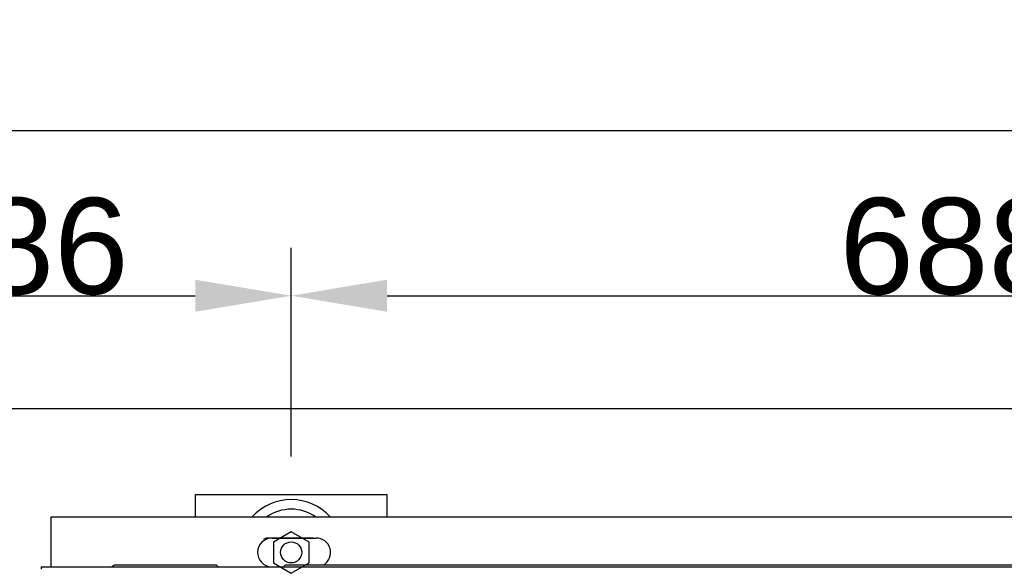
# Model space of a CAD drawing. Extents: x -90708 to 277869, y -117 to 207445.
# Tile 220 of 233: x -69393 to -68880, y 132164 to 132449. Entities that reach past the tile are written whole.
import ezdxf

# ---------------------------------------------------------------- set-up
doc = ezdxf.new("R2010")
doc.units = 0
doc.header["$MEASUREMENT"] = 0
doc.header["$PDMODE"] = 3
doc.header["$PDSIZE"] = 0.005
doc.layers.get('Defpoints').update_dxf_attribs({"linetype": 'CONTINUOUS'})
for name, color, linetype in [('ARQ - EQUIPO CONDENSADORA', 40, 'CONTINUOUS'), ('ARQ-DETALHES', 7, 'CONTINUOUS'), ('ARQ-TEXTO4', 4, 'CONTINUOUS')]:
    doc.layers.add(name, color=color, linetype=linetype)
doc.layers.add('ARQ-COTAS', color=20, linetype='CONTINUOUS', lineweight=18)
doc.styles.add('ARIAL', font='arial.ttf')
doc.dimstyles.new('COTA-50', dxfattribs={"dimscale": 0, "dimtxt": 50, "dimasz": 50, "dimexe": 25, "dimexo": 50, "dimgap": 0.04, "dimtad": 1, "dimdec": 0, "dimzin": 9, "dimdsep": 46, "dimtxsty": 'ARIAL', "dimcen": 1, "dimdle": 75, "dimclrd": 256, "dimclre": 256, "dimclrt": 2, "dimaunit": 1, "dimadec": 0, "dimazin": 0, "dimtfac": 2, "dimtdec": 0, "dimtmove": 2, "dimatfit": 0, "dimfxl": 0.05, "dimtolj": 1, "dimtzin": 4, "dimarcsym": 0})

# ---------------------------------------------------------------- blocks, each defined once
blk = doc.blocks.new('*D1143')
at = {"layer": 'ARQ-COTAS', "lineweight": -2, "transparency": 16777216}
for p, q in [((-70402.58, 132297), (-70402.58, 132416.66)), ((-67147.58, 132297), (-67147.58, 132416.66)), ((-70352.58, 132391.66), (-67197.58, 132391.66))]:
    blk.add_line(p, q, dxfattribs=at)
at = {"layer": 'ARQ-COTAS', "transparency": 16777216}
for points in [[(-70352.58, 132400), (-70352.58, 132383.33), (-70402.58, 132391.66)], [(-67197.58, 132400), (-67197.58, 132383.33), (-67147.58, 132391.66)]]:
    blk.add_solid(points, dxfattribs=at)
at = {"layer": 'Defpoints', "color": 0, "transparency": 16777216}
for p in [(-67147.58, 132391.66), (-70402.58, 132247), (-67147.58, 132247)]:
    blk.add_point(p, dxfattribs=at)
at = {"layer": 'ARQ-COTAS', "color": 2, "transparency": 16777216, "insert": (-68775.08, 132417.25), "char_height": 50, "attachment_point": 5, "style": 'ARIAL'}
blk.add_mtext('\\A1;3255', dxfattribs=at)
blk = doc.blocks.new('*D1148')
at = {"layer": 'ARQ-COTAS', "lineweight": -2, "transparency": 16777216}
for p, q in [((-69537.93, 132222), (-69537.93, 132330.66)), ((-69251.93, 132222), (-69251.93, 132330.66)), ((-69487.93, 132305.66), (-69301.93, 132305.66))]:
    blk.add_line(p, q, dxfattribs=at)
at = {"layer": 'ARQ-COTAS', "transparency": 16777216}
for points in [[(-69487.93, 132314), (-69487.93, 132297.33), (-69537.93, 132305.66)], [(-69301.93, 132314), (-69301.93, 132297.33), (-69251.93, 132305.66)]]:
    blk.add_solid(points, dxfattribs=at)
at = {"layer": 'Defpoints', "color": 0, "transparency": 16777216}
for p in [(-69251.93, 132305.66), (-69537.93, 132172), (-69251.93, 132172)]:
    blk.add_point(p, dxfattribs=at)
at = {"layer": 'ARQ-COTAS', "color": 2, "transparency": 16777216, "insert": (-69394.93, 132331.23), "char_height": 50, "attachment_point": 5, "style": 'ARIAL'}
blk.add_mtext('\\A1;286', dxfattribs=at)
blk = doc.blocks.new('*D1149')
at = {"layer": 'ARQ-COTAS', "lineweight": -2, "transparency": 16777216}
for p, q in [((-69251.93, 132222), (-69251.93, 132330.66)), ((-68563.93, 132222), (-68563.93, 132330.66)), ((-69201.93, 132305.66), (-68613.93, 132305.66))]:
    blk.add_line(p, q, dxfattribs=at)
at = {"layer": 'ARQ-COTAS', "transparency": 16777216}
for points in [[(-69201.93, 132314), (-69201.93, 132297.33), (-69251.93, 132305.66)], [(-68613.93, 132314), (-68613.93, 132297.33), (-68563.93, 132305.66)]]:
    blk.add_solid(points, dxfattribs=at)
at = {"layer": 'Defpoints', "color": 0, "transparency": 16777216}
for p in [(-68563.93, 132305.66), (-69251.93, 132172), (-68563.93, 132172)]:
    blk.add_point(p, dxfattribs=at)
at = {"layer": 'ARQ-COTAS', "color": 2, "transparency": 16777216, "insert": (-68907.93, 132331.23), "char_height": 50, "attachment_point": 5, "style": 'ARIAL'}
blk.add_mtext('\\A1;688', dxfattribs=at)

msp = doc.modelspace()

# ---------------------------------------------------------------- linework, layer by layer
at = {"layer": 'ARQ - EQUIPO CONDENSADORA', "linetype": 'Continuous'}
for p, q in [((-69377.034, 132190.55), (-68434.934, 132190.55)), ((-69377.034, 132164.51), (-69377.034, 132190.55)), ((-69240.434, 132179.5), (-69263.434, 132179.5)), ((-69240.434, 132179.5), (-69263.434, 132179.5)), ((-69261.934, 132179.5), (-69238.934, 132179.5)), ((-69382.185, 132164.51), (-69382.185, 132163.259)), ((-69382.185, 132164.51), (-68430.685, 132164.51)), ((-69345.519, 132164.51), (-69344.034, 132165.55)), ((-69344.034, 132165.55), (-69290.984, 132165.55)), ((-69290.984, 132165.55), (-69289.944, 132164.51)), ((-69263.434, 132164.5), (-69240.434, 132164.5)), ((-69256.024, 132164.51), (-69254.984, 132165.55)), ((-69254.984, 132165.55), (-68556.984, 132165.55))]:
    msp.add_line(p, q, dxfattribs=at)
for centre, start, end in [((-69261.934, 132172), 90, 267.04093), ((-69263.434, 132172), 90, 113.30672), ((-69238.934, 132172), 300.68342, 90)]:
    msp.add_arc(centre, 7.5, start, end, dxfattribs=at)
at = {"layer": 'ARQ-DETALHES'}
msp.add_line((-70402.583, 132247), (-67147.581, 132247), dxfattribs=at)
at = {"layer": 'ARQ-TEXTO4'}
msp.add_lwpolyline([(-69201.934, 132190.55), (-69201.934, 132202), (-69301.934, 132202), (-69301.934, 132190.55)], dxfattribs=at)
msp.add_lwpolyline([(-69251.934, 132182.738), (-69261.233, 132177.369), (-69261.233, 132166.632), (-69251.934, 132161.263), (-69242.635, 132166.632), (-69242.635, 132177.369)], close=True, dxfattribs=at)
msp.add_circle((-69251.934, 132172), 5.5, dxfattribs=at)
for radius, start, end in [(27.5, 42.41886, 137.58114), (22.5, 55.53221, 124.46779)]:
    msp.add_arc((-69251.934, 132172), radius, start, end, dxfattribs=at)

# ---------------------------------------------------------------- dimensions: what is measured, and where the dimension line sits
at = {"layer": 'ARQ-COTAS'}
for base, p1, p2, picture, middle in [((-67147.581, 132391.665), (-70402.583, 132247), (-67147.581, 132247), '*D1143', (-68775.082, 132417.25)), ((-69251.934, 132305.665), (-69537.934, 132172), (-69251.934, 132172), '*D1148', (-69394.934, 132331.233)), ((-68563.934, 132305.665), (-69251.934, 132172), (-68563.934, 132172), '*D1149', (-68907.934, 132331.233))]:
    dim = msp.add_linear_dim(base=base, p1=p1, p2=p2, dimstyle='COTA-50', override={"dimscale": 1}, dxfattribs=at)
    dim.commit()
    dim.dimension.update_dxf_attribs({"geometry": picture, "text_midpoint": middle})

doc.saveas('drawing.dxf')
